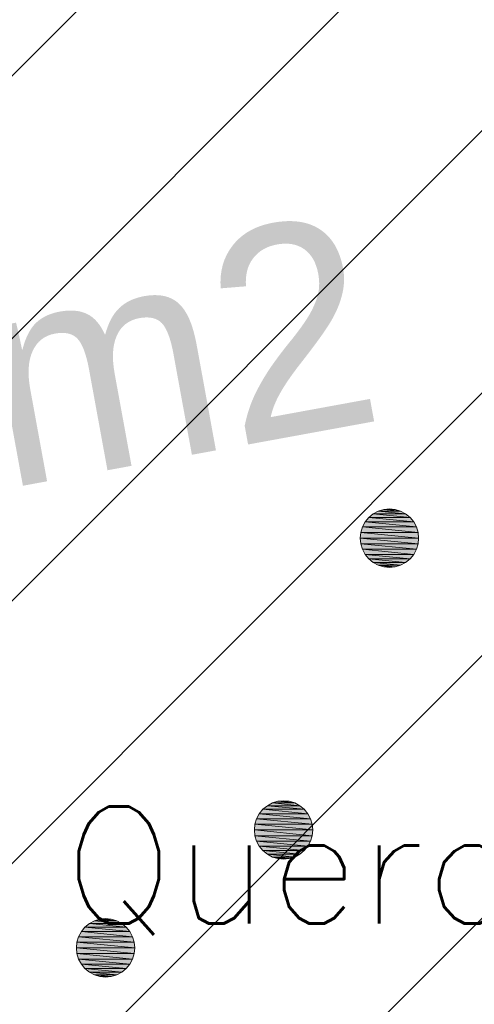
# Model space of a CAD drawing. Header units: metres. Extents: x 102852 to 106916, y 385458 to 392749.
# Tile 62 of 68: x 104619.72 to 104623.61, y 386371.74 to 386380.16. Entities that reach past the tile are written whole.
import ezdxf
from ezdxf.enums import TextEntityAlignment as Align

# ---------------------------------------------------------------- set-up
doc = ezdxf.new("R2010")
doc.units = ezdxf.units.M
for name, color, linetype, lineweight in [('0-BEPLANTING', 14, 'Continuous', 30), ('Bomen', 84, 'Continuous', 0), ('Boomsoort', 10, 'Continuous', 0)]:
    doc.layers.add(name, color=color, linetype=linetype, lineweight=lineweight)
doc.styles.add('ISO 1 1000 T2 5 0', font='font_iso.shx', dxfattribs={"height": 2.5})
doc.styles.add('Style-txt', font='txt.shx')

# ---------------------------------------------------------------- blocks, each defined once
blk = doc.blocks.new('MPOLYGON_605')
at = {"layer": 'Bomen', "flags": 128}
for points in [[(104622.7038, 386375.9003), (104622.6727, 386375.8624), (104623.0884, 386375.8624)], [(104622.7416, 386375.9314), (104622.7038, 386375.9003), (104623.0573, 386375.9003)], [(104622.7038, 386375.9003), (104623.0573, 386375.9003), (104623.0884, 386375.8624)], [(104622.7849, 386375.9545), (104622.7416, 386375.9314), (104623.0194, 386375.9314)], [(104622.7416, 386375.9314), (104623.0194, 386375.9314), (104623.0573, 386375.9003)], [(104622.8318, 386375.9687), (104622.7849, 386375.9545), (104622.9762, 386375.9545)], [(104622.7849, 386375.9545), (104622.9762, 386375.9545), (104623.0194, 386375.9314)], [(104622.8805, 386375.9735), (104622.8318, 386375.9687), (104622.9293, 386375.9687)], [(104622.8318, 386375.9687), (104622.9293, 386375.9687), (104622.9762, 386375.9545)], [(104622.6496, 386375.8192), (104622.6353, 386375.7723), (104623.1257, 386375.7723)], [(104622.6727, 386375.8624), (104622.6496, 386375.8192), (104623.1115, 386375.8192)], [(104622.6496, 386375.8192), (104623.1115, 386375.8192), (104623.1257, 386375.7723)], [(104622.6727, 386375.8624), (104623.0884, 386375.8624), (104623.1115, 386375.8192)], [(104622.6353, 386375.7723), (104622.6305, 386375.7235), (104623.1305, 386375.7235)], [(104622.6353, 386375.7723), (104623.1257, 386375.7723), (104623.1305, 386375.7235)], [(104622.6305, 386375.7235), (104622.6353, 386375.6748), (104623.1257, 386375.6748)], [(104622.6305, 386375.7235), (104623.1305, 386375.7235), (104623.1257, 386375.6748)], [(104622.6353, 386375.6748), (104622.6496, 386375.6279), (104623.1115, 386375.6279)], [(104622.6353, 386375.6748), (104623.1257, 386375.6748), (104623.1115, 386375.6279)], [(104622.6496, 386375.6279), (104622.6727, 386375.5846), (104623.0884, 386375.5846)], [(104622.6496, 386375.6279), (104623.1115, 386375.6279), (104623.0884, 386375.5846)], [(104622.6727, 386375.5846), (104622.7038, 386375.5468), (104623.0573, 386375.5468)], [(104622.6727, 386375.5846), (104623.0884, 386375.5846), (104623.0573, 386375.5468)], [(104622.7038, 386375.5468), (104622.7416, 386375.5157), (104623.0194, 386375.5157)], [(104622.7038, 386375.5468), (104623.0573, 386375.5468), (104623.0194, 386375.5157)], [(104622.7416, 386375.5157), (104622.7849, 386375.4926), (104622.9762, 386375.4926)], [(104622.7416, 386375.5157), (104623.0194, 386375.5157), (104622.9762, 386375.4926)], [(104622.7849, 386375.4926), (104622.8318, 386375.4783), (104622.9293, 386375.4783)], [(104622.7849, 386375.4926), (104622.9762, 386375.4926), (104622.9293, 386375.4783)], [(104622.8318, 386375.4783), (104622.9293, 386375.4783), (104622.8805, 386375.4735)]]:
    blk.add_lwpolyline(points, close=True, dxfattribs=at)
at = {"layer": 'Bomen', "color": 74, "true_color": 0x55aa00, "flags": 128}
for points in [[(104622.6727, 386375.8624), (104622.7038, 386375.9003)], [(104622.7038, 386375.9003), (104622.7416, 386375.9314)], [(104622.7416, 386375.9314), (104622.7849, 386375.9545)], [(104622.7849, 386375.9545), (104622.8318, 386375.9687)], [(104622.8318, 386375.9687), (104622.8805, 386375.9735)], [(104622.8805, 386375.9735), (104622.9293, 386375.9687)], [(104622.9293, 386375.9687), (104622.9762, 386375.9545)], [(104622.9762, 386375.9545), (104623.0194, 386375.9314)], [(104623.0194, 386375.9314), (104623.0573, 386375.9003)], [(104623.0573, 386375.9003), (104623.0884, 386375.8624)], [(104622.6353, 386375.7723), (104622.6496, 386375.8192)], [(104622.6496, 386375.8192), (104622.6727, 386375.8624)], [(104623.0884, 386375.8624), (104623.1115, 386375.8192)], [(104623.1115, 386375.8192), (104623.1257, 386375.7723)], [(104622.6305, 386375.7235), (104622.6353, 386375.7723)], [(104623.1257, 386375.7723), (104623.1305, 386375.7235)], [(104622.6353, 386375.6748), (104622.6305, 386375.7235)], [(104622.6496, 386375.6279), (104622.6353, 386375.6748)], [(104623.1257, 386375.6748), (104623.1115, 386375.6279)], [(104623.1305, 386375.7235), (104623.1257, 386375.6748)], [(104622.6727, 386375.5846), (104622.6496, 386375.6279)], [(104622.7038, 386375.5468), (104622.6727, 386375.5846)], [(104623.0884, 386375.5846), (104623.0573, 386375.5468)], [(104623.1115, 386375.6279), (104623.0884, 386375.5846)], [(104622.7416, 386375.5157), (104622.7038, 386375.5468)], [(104622.7849, 386375.4926), (104622.7416, 386375.5157)], [(104622.8318, 386375.4783), (104622.7849, 386375.4926)], [(104622.9762, 386375.4926), (104622.9293, 386375.4783)], [(104623.0194, 386375.5157), (104622.9762, 386375.4926)], [(104623.0573, 386375.5468), (104623.0194, 386375.5157)], [(104622.8805, 386375.4735), (104622.8318, 386375.4783)], [(104622.9293, 386375.4783), (104622.8805, 386375.4735)]]:
    blk.add_lwpolyline(points, dxfattribs=at)
at = {"layer": 'Bomen'}
for points in [[(104622.7038, 386375.9003), (104622.6727, 386375.8624), (104623.0884, 386375.8624)], [(104622.7416, 386375.9314), (104622.7038, 386375.9003), (104623.0573, 386375.9003)], [(104622.7038, 386375.9003), (104623.0573, 386375.9003), (104623.0884, 386375.8624)], [(104622.7849, 386375.9545), (104622.7416, 386375.9314), (104623.0194, 386375.9314)], [(104622.7416, 386375.9314), (104623.0194, 386375.9314), (104623.0573, 386375.9003)], [(104622.8318, 386375.9687), (104622.7849, 386375.9545), (104622.9762, 386375.9545)], [(104622.7849, 386375.9545), (104622.9762, 386375.9545), (104623.0194, 386375.9314)], [(104622.8805, 386375.9735), (104622.8318, 386375.9687), (104622.9293, 386375.9687)], [(104622.8318, 386375.9687), (104622.9293, 386375.9687), (104622.9762, 386375.9545)], [(104622.6496, 386375.8192), (104622.6353, 386375.7723), (104623.1257, 386375.7723)], [(104622.6727, 386375.8624), (104622.6496, 386375.8192), (104623.1115, 386375.8192)], [(104622.6496, 386375.8192), (104623.1115, 386375.8192), (104623.1257, 386375.7723)], [(104622.6727, 386375.8624), (104623.0884, 386375.8624), (104623.1115, 386375.8192)], [(104622.6353, 386375.7723), (104622.6305, 386375.7235), (104623.1305, 386375.7235)], [(104622.6353, 386375.7723), (104623.1257, 386375.7723), (104623.1305, 386375.7235)]]:
    blk.add_solid(points, dxfattribs=at)
at = {"layer": 'Bomen', "extrusion": (0, 0, -1)}
for points in [[(-104622.6305, 386375.7235), (-104622.6353, 386375.6748), (-104623.1257, 386375.6748)], [(-104622.6305, 386375.7235), (-104623.1305, 386375.7235), (-104623.1257, 386375.6748)], [(-104622.6353, 386375.6748), (-104622.6496, 386375.6279), (-104623.1115, 386375.6279)], [(-104622.6353, 386375.6748), (-104623.1257, 386375.6748), (-104623.1115, 386375.6279)], [(-104622.6496, 386375.6279), (-104622.6727, 386375.5846), (-104623.0884, 386375.5846)], [(-104622.6496, 386375.6279), (-104623.1115, 386375.6279), (-104623.0884, 386375.5846)], [(-104622.6727, 386375.5846), (-104622.7038, 386375.5468), (-104623.0573, 386375.5468)], [(-104622.6727, 386375.5846), (-104623.0884, 386375.5846), (-104623.0573, 386375.5468)], [(-104622.7038, 386375.5468), (-104622.7416, 386375.5157), (-104623.0194, 386375.5157)], [(-104622.7038, 386375.5468), (-104623.0573, 386375.5468), (-104623.0194, 386375.5157)], [(-104622.7416, 386375.5157), (-104622.7849, 386375.4926), (-104622.9762, 386375.4926)], [(-104622.7416, 386375.5157), (-104623.0194, 386375.5157), (-104622.9762, 386375.4926)], [(-104622.7849, 386375.4926), (-104622.8318, 386375.4783), (-104622.9293, 386375.4783)], [(-104622.7849, 386375.4926), (-104622.9762, 386375.4926), (-104622.9293, 386375.4783)], [(-104622.8318, 386375.4783), (-104622.9293, 386375.4783), (-104622.8805, 386375.4735)]]:
    blk.add_solid(points, dxfattribs=at)
blk = doc.blocks.new('MPOLYGON_639')
at = {"layer": 'Bomen', "flags": 128}
for points in [[(104620.3561, 386372.4509), (104620.3129, 386372.4278), (104620.5907, 386372.4278)], [(104620.403, 386372.4652), (104620.3561, 386372.4509), (104620.5475, 386372.4509)], [(104620.3561, 386372.4509), (104620.5475, 386372.4509), (104620.5907, 386372.4278)], [(104620.4518, 386372.47), (104620.403, 386372.4652), (104620.5006, 386372.4652)], [(104620.403, 386372.4652), (104620.5006, 386372.4652), (104620.5475, 386372.4509)], [(104620.275, 386372.3968), (104620.2439, 386372.3589), (104620.6597, 386372.3589)], [(104620.3129, 386372.4278), (104620.275, 386372.3968), (104620.6286, 386372.3968)], [(104620.275, 386372.3968), (104620.6286, 386372.3968), (104620.6597, 386372.3589)], [(104620.3129, 386372.4278), (104620.5907, 386372.4278), (104620.6286, 386372.3968)], [(104620.2208, 386372.3156), (104620.2066, 386372.2688), (104620.697, 386372.2688)], [(104620.2439, 386372.3589), (104620.2208, 386372.3156), (104620.6828, 386372.3156)], [(104620.2208, 386372.3156), (104620.6828, 386372.3156), (104620.697, 386372.2688)], [(104620.2439, 386372.3589), (104620.6597, 386372.3589), (104620.6828, 386372.3156)], [(104620.2066, 386372.2688), (104620.2018, 386372.22), (104620.7018, 386372.22)], [(104620.2018, 386372.22), (104620.2066, 386372.1712), (104620.697, 386372.1712)], [(104620.2018, 386372.22), (104620.7018, 386372.22), (104620.697, 386372.1712)], [(104620.2066, 386372.2688), (104620.697, 386372.2688), (104620.7018, 386372.22)], [(104620.2066, 386372.1712), (104620.2208, 386372.1243), (104620.6828, 386372.1243)], [(104620.2066, 386372.1712), (104620.697, 386372.1712), (104620.6828, 386372.1243)], [(104620.2208, 386372.1243), (104620.2439, 386372.0811), (104620.6597, 386372.0811)], [(104620.2208, 386372.1243), (104620.6828, 386372.1243), (104620.6597, 386372.0811)], [(104620.2439, 386372.0811), (104620.275, 386372.0432), (104620.6286, 386372.0432)], [(104620.2439, 386372.0811), (104620.6597, 386372.0811), (104620.6286, 386372.0432)], [(104620.275, 386372.0432), (104620.3129, 386372.0121), (104620.5907, 386372.0121)], [(104620.275, 386372.0432), (104620.6286, 386372.0432), (104620.5907, 386372.0121)], [(104620.3129, 386372.0121), (104620.3561, 386371.989), (104620.5475, 386371.989)], [(104620.3129, 386372.0121), (104620.5907, 386372.0121), (104620.5475, 386371.989)], [(104620.3561, 386371.989), (104620.403, 386371.9748), (104620.5006, 386371.9748)], [(104620.3561, 386371.989), (104620.5475, 386371.989), (104620.5006, 386371.9748)], [(104620.403, 386371.9748), (104620.5006, 386371.9748), (104620.4518, 386371.97)]]:
    blk.add_lwpolyline(points, close=True, dxfattribs=at)
at = {"layer": 'Bomen', "color": 74, "true_color": 0x55aa00, "flags": 128}
for points in [[(104620.3129, 386372.4278), (104620.3561, 386372.4509)], [(104620.3561, 386372.4509), (104620.403, 386372.4652)], [(104620.403, 386372.4652), (104620.4518, 386372.47)], [(104620.4518, 386372.47), (104620.5006, 386372.4652)], [(104620.5006, 386372.4652), (104620.5475, 386372.4509)], [(104620.5475, 386372.4509), (104620.5907, 386372.4278)], [(104620.2439, 386372.3589), (104620.275, 386372.3968)], [(104620.275, 386372.3968), (104620.3129, 386372.4278)], [(104620.5907, 386372.4278), (104620.6286, 386372.3968)], [(104620.6286, 386372.3968), (104620.6597, 386372.3589)], [(104620.2066, 386372.2688), (104620.2208, 386372.3156)], [(104620.2208, 386372.3156), (104620.2439, 386372.3589)], [(104620.6597, 386372.3589), (104620.6828, 386372.3156)], [(104620.6828, 386372.3156), (104620.697, 386372.2688)], [(104620.2018, 386372.22), (104620.2066, 386372.2688)], [(104620.2066, 386372.1712), (104620.2018, 386372.22)], [(104620.697, 386372.2688), (104620.7018, 386372.22)], [(104620.7018, 386372.22), (104620.697, 386372.1712)], [(104620.2208, 386372.1243), (104620.2066, 386372.1712)], [(104620.2439, 386372.0811), (104620.2208, 386372.1243)], [(104620.6828, 386372.1243), (104620.6597, 386372.0811)], [(104620.697, 386372.1712), (104620.6828, 386372.1243)], [(104620.275, 386372.0432), (104620.2439, 386372.0811)], [(104620.3129, 386372.0121), (104620.275, 386372.0432)], [(104620.6286, 386372.0432), (104620.5907, 386372.0121)], [(104620.6597, 386372.0811), (104620.6286, 386372.0432)], [(104620.3561, 386371.989), (104620.3129, 386372.0121)], [(104620.403, 386371.9748), (104620.3561, 386371.989)], [(104620.4518, 386371.97), (104620.403, 386371.9748)], [(104620.5006, 386371.9748), (104620.4518, 386371.97)], [(104620.5475, 386371.989), (104620.5006, 386371.9748)], [(104620.5907, 386372.0121), (104620.5475, 386371.989)]]:
    blk.add_lwpolyline(points, dxfattribs=at)
at = {"layer": 'Bomen'}
for points in [[(104620.3561, 386372.4509), (104620.3129, 386372.4278), (104620.5907, 386372.4278)], [(104620.403, 386372.4652), (104620.3561, 386372.4509), (104620.5475, 386372.4509)], [(104620.3561, 386372.4509), (104620.5475, 386372.4509), (104620.5907, 386372.4278)], [(104620.4518, 386372.47), (104620.403, 386372.4652), (104620.5006, 386372.4652)], [(104620.403, 386372.4652), (104620.5006, 386372.4652), (104620.5475, 386372.4509)], [(104620.275, 386372.3968), (104620.2439, 386372.3589), (104620.6597, 386372.3589)], [(104620.3129, 386372.4278), (104620.275, 386372.3968), (104620.6286, 386372.3968)], [(104620.275, 386372.3968), (104620.6286, 386372.3968), (104620.6597, 386372.3589)], [(104620.3129, 386372.4278), (104620.5907, 386372.4278), (104620.6286, 386372.3968)], [(104620.2208, 386372.3156), (104620.2066, 386372.2688), (104620.697, 386372.2688)], [(104620.2439, 386372.3589), (104620.2208, 386372.3156), (104620.6828, 386372.3156)], [(104620.2208, 386372.3156), (104620.6828, 386372.3156), (104620.697, 386372.2688)], [(104620.2439, 386372.3589), (104620.6597, 386372.3589), (104620.6828, 386372.3156)], [(104620.2066, 386372.2688), (104620.2018, 386372.22), (104620.7018, 386372.22)], [(104620.2066, 386372.2688), (104620.697, 386372.2688), (104620.7018, 386372.22)]]:
    blk.add_solid(points, dxfattribs=at)
at = {"layer": 'Bomen', "extrusion": (0, 0, -1)}
for points in [[(-104620.2018, 386372.22), (-104620.2066, 386372.1712), (-104620.697, 386372.1712)], [(-104620.2018, 386372.22), (-104620.7018, 386372.22), (-104620.697, 386372.1712)], [(-104620.2066, 386372.1712), (-104620.2208, 386372.1243), (-104620.6828, 386372.1243)], [(-104620.2066, 386372.1712), (-104620.697, 386372.1712), (-104620.6828, 386372.1243)], [(-104620.2208, 386372.1243), (-104620.2439, 386372.0811), (-104620.6597, 386372.0811)], [(-104620.2208, 386372.1243), (-104620.6828, 386372.1243), (-104620.6597, 386372.0811)], [(-104620.2439, 386372.0811), (-104620.275, 386372.0432), (-104620.6286, 386372.0432)], [(-104620.2439, 386372.0811), (-104620.6597, 386372.0811), (-104620.6286, 386372.0432)], [(-104620.275, 386372.0432), (-104620.3129, 386372.0121), (-104620.5907, 386372.0121)], [(-104620.275, 386372.0432), (-104620.6286, 386372.0432), (-104620.5907, 386372.0121)], [(-104620.3129, 386372.0121), (-104620.3561, 386371.989), (-104620.5475, 386371.989)], [(-104620.3129, 386372.0121), (-104620.5907, 386372.0121), (-104620.5475, 386371.989)], [(-104620.3561, 386371.989), (-104620.403, 386371.9748), (-104620.5006, 386371.9748)], [(-104620.3561, 386371.989), (-104620.5475, 386371.989), (-104620.5006, 386371.9748)], [(-104620.403, 386371.9748), (-104620.5006, 386371.9748), (-104620.4518, 386371.97)]]:
    blk.add_solid(points, dxfattribs=at)
blk = doc.blocks.new('MPOLYGON_673')
at = {"layer": 'Bomen', "flags": 128}
for points in [[(104621.8792, 386373.4588), (104621.8359, 386373.4357), (104622.1137, 386373.4357)], [(104621.9261, 386373.4731), (104621.8792, 386373.4588), (104622.0705, 386373.4588)], [(104621.8792, 386373.4588), (104622.0705, 386373.4588), (104622.1137, 386373.4357)], [(104621.9748, 386373.4779), (104621.9261, 386373.4731), (104622.0236, 386373.4731)], [(104621.9261, 386373.4731), (104622.0236, 386373.4731), (104622.0705, 386373.4588)], [(104621.7981, 386373.4046), (104621.767, 386373.3668), (104622.1827, 386373.3668)], [(104621.8359, 386373.4357), (104621.7981, 386373.4046), (104622.1516, 386373.4046)], [(104621.7981, 386373.4046), (104622.1516, 386373.4046), (104622.1827, 386373.3668)], [(104621.8359, 386373.4357), (104622.1137, 386373.4357), (104622.1516, 386373.4046)], [(104621.7439, 386373.3235), (104621.7296, 386373.2766), (104622.22, 386373.2766)], [(104621.767, 386373.3668), (104621.7439, 386373.3235), (104622.2058, 386373.3235)], [(104621.7439, 386373.3235), (104622.2058, 386373.3235), (104622.22, 386373.2766)], [(104621.767, 386373.3668), (104622.1827, 386373.3668), (104622.2058, 386373.3235)], [(104621.7296, 386373.2766), (104621.7248, 386373.2279), (104622.2248, 386373.2279)], [(104621.7248, 386373.2279), (104621.7296, 386373.1791), (104622.22, 386373.1791)], [(104621.7248, 386373.2279), (104622.2248, 386373.2279), (104622.22, 386373.1791)], [(104621.7296, 386373.2766), (104622.22, 386373.2766), (104622.2248, 386373.2279)], [(104621.7296, 386373.1791), (104621.7439, 386373.1322), (104622.2058, 386373.1322)], [(104621.7296, 386373.1791), (104622.22, 386373.1791), (104622.2058, 386373.1322)], [(104621.7439, 386373.1322), (104621.767, 386373.089), (104622.1827, 386373.089)], [(104621.7439, 386373.1322), (104622.2058, 386373.1322), (104622.1827, 386373.089)], [(104621.767, 386373.089), (104621.7981, 386373.0511), (104622.1516, 386373.0511)], [(104621.767, 386373.089), (104622.1827, 386373.089), (104622.1516, 386373.0511)], [(104621.7981, 386373.0511), (104621.8359, 386373.02), (104622.1137, 386373.02)], [(104621.7981, 386373.0511), (104622.1516, 386373.0511), (104622.1137, 386373.02)], [(104621.8359, 386373.02), (104621.8792, 386372.9969), (104622.0705, 386372.9969)], [(104621.8359, 386373.02), (104622.1137, 386373.02), (104622.0705, 386372.9969)], [(104621.8792, 386372.9969), (104621.9261, 386372.9827), (104622.0236, 386372.9827)], [(104621.8792, 386372.9969), (104622.0705, 386372.9969), (104622.0236, 386372.9827)], [(104621.9261, 386372.9827), (104622.0236, 386372.9827), (104621.9748, 386372.9779)]]:
    blk.add_lwpolyline(points, close=True, dxfattribs=at)
at = {"layer": 'Bomen', "color": 74, "true_color": 0x55aa00, "flags": 128}
for points in [[(104621.8359, 386373.4357), (104621.8792, 386373.4588)], [(104621.8792, 386373.4588), (104621.9261, 386373.4731)], [(104621.9261, 386373.4731), (104621.9748, 386373.4779)], [(104621.9748, 386373.4779), (104622.0236, 386373.4731)], [(104622.0236, 386373.4731), (104622.0705, 386373.4588)], [(104622.0705, 386373.4588), (104622.1137, 386373.4357)], [(104621.767, 386373.3668), (104621.7981, 386373.4046)], [(104621.7981, 386373.4046), (104621.8359, 386373.4357)], [(104622.1137, 386373.4357), (104622.1516, 386373.4046)], [(104622.1516, 386373.4046), (104622.1827, 386373.3668)], [(104621.7296, 386373.2766), (104621.7439, 386373.3235)], [(104621.7439, 386373.3235), (104621.767, 386373.3668)], [(104622.1827, 386373.3668), (104622.2058, 386373.3235)], [(104622.2058, 386373.3235), (104622.22, 386373.2766)], [(104621.7248, 386373.2279), (104621.7296, 386373.2766)], [(104621.7296, 386373.1791), (104621.7248, 386373.2279)], [(104622.22, 386373.2766), (104622.2248, 386373.2279)], [(104622.2248, 386373.2279), (104622.22, 386373.1791)], [(104621.7439, 386373.1322), (104621.7296, 386373.1791)], [(104621.767, 386373.089), (104621.7439, 386373.1322)], [(104622.2058, 386373.1322), (104622.1827, 386373.089)], [(104622.22, 386373.1791), (104622.2058, 386373.1322)], [(104621.7981, 386373.0511), (104621.767, 386373.089)], [(104621.8359, 386373.02), (104621.7981, 386373.0511)], [(104622.1516, 386373.0511), (104622.1137, 386373.02)], [(104622.1827, 386373.089), (104622.1516, 386373.0511)], [(104621.8792, 386372.9969), (104621.8359, 386373.02)], [(104621.9261, 386372.9827), (104621.8792, 386372.9969)], [(104621.9748, 386372.9779), (104621.9261, 386372.9827)], [(104622.0236, 386372.9827), (104621.9748, 386372.9779)], [(104622.0705, 386372.9969), (104622.0236, 386372.9827)], [(104622.1137, 386373.02), (104622.0705, 386372.9969)]]:
    blk.add_lwpolyline(points, dxfattribs=at)
at = {"layer": 'Bomen'}
for points in [[(104621.8792, 386373.4588), (104621.8359, 386373.4357), (104622.1137, 386373.4357)], [(104621.9261, 386373.4731), (104621.8792, 386373.4588), (104622.0705, 386373.4588)], [(104621.8792, 386373.4588), (104622.0705, 386373.4588), (104622.1137, 386373.4357)], [(104621.9748, 386373.4779), (104621.9261, 386373.4731), (104622.0236, 386373.4731)], [(104621.9261, 386373.4731), (104622.0236, 386373.4731), (104622.0705, 386373.4588)], [(104621.7981, 386373.4046), (104621.767, 386373.3668), (104622.1827, 386373.3668)], [(104621.8359, 386373.4357), (104621.7981, 386373.4046), (104622.1516, 386373.4046)], [(104621.7981, 386373.4046), (104622.1516, 386373.4046), (104622.1827, 386373.3668)], [(104621.8359, 386373.4357), (104622.1137, 386373.4357), (104622.1516, 386373.4046)], [(104621.7439, 386373.3235), (104621.7296, 386373.2766), (104622.22, 386373.2766)], [(104621.767, 386373.3668), (104621.7439, 386373.3235), (104622.2058, 386373.3235)], [(104621.7439, 386373.3235), (104622.2058, 386373.3235), (104622.22, 386373.2766)], [(104621.767, 386373.3668), (104622.1827, 386373.3668), (104622.2058, 386373.3235)], [(104621.7296, 386373.2766), (104621.7248, 386373.2279), (104622.2248, 386373.2279)], [(104621.7296, 386373.2766), (104622.22, 386373.2766), (104622.2248, 386373.2279)]]:
    blk.add_solid(points, dxfattribs=at)
at = {"layer": 'Bomen', "extrusion": (0, 0, -1)}
for points in [[(-104621.7248, 386373.2279), (-104621.7296, 386373.1791), (-104622.22, 386373.1791)], [(-104621.7248, 386373.2279), (-104622.2248, 386373.2279), (-104622.22, 386373.1791)], [(-104621.7296, 386373.1791), (-104621.7439, 386373.1322), (-104622.2058, 386373.1322)], [(-104621.7296, 386373.1791), (-104622.22, 386373.1791), (-104622.2058, 386373.1322)], [(-104621.7439, 386373.1322), (-104621.767, 386373.089), (-104622.1827, 386373.089)], [(-104621.7439, 386373.1322), (-104622.2058, 386373.1322), (-104622.1827, 386373.089)], [(-104621.767, 386373.089), (-104621.7981, 386373.0511), (-104622.1516, 386373.0511)], [(-104621.767, 386373.089), (-104622.1827, 386373.089), (-104622.1516, 386373.0511)], [(-104621.7981, 386373.0511), (-104621.8359, 386373.02), (-104622.1137, 386373.02)], [(-104621.7981, 386373.0511), (-104622.1516, 386373.0511), (-104622.1137, 386373.02)], [(-104621.8359, 386373.02), (-104621.8792, 386372.9969), (-104622.0705, 386372.9969)], [(-104621.8359, 386373.02), (-104622.1137, 386373.02), (-104622.0705, 386372.9969)], [(-104621.8792, 386372.9969), (-104621.9261, 386372.9827), (-104622.0236, 386372.9827)], [(-104621.8792, 386372.9969), (-104622.0705, 386372.9969), (-104622.0236, 386372.9827)], [(-104621.9261, 386372.9827), (-104622.0236, 386372.9827), (-104621.9748, 386372.9779)]]:
    blk.add_solid(points, dxfattribs=at)

msp = doc.modelspace()

# ---------------------------------------------------------------- hatches: boundary and pattern name
at = {"layer": '0-BEPLANTING', "ltscale": 0.2}
h = msp.add_hatch(dxfattribs=at)
h.set_pattern_fill('ANSI31', color=256, scale=0.1, pattern_type=2)
h.set_pattern_definition([(45, (0, 0), (-1.122532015, 1.122532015), [])])
h.paths.add_polyline_path([(104626.032, 386392.445), (104625.9232, 386394.6388), (104624.0844, 386396.4504), (104621.025, 386393.345), (104615.214, 386387.48), (104612.633, 386384.52), (104610.383, 386381.673), (104608.648, 386379.203), (104608.5697, 386379.0567), (104608.5312, 386378.9445), (104608.5055, 386378.8402), (104608.4876, 386378.7361), (104608.486, 386378.5701), (104608.511, 386378.406), (104609.118, 386375.291), (104609.209, 386374.687), (104610.491, 386367.902), (104618.205, 386369.339), (104627.1564, 386370.8929)])

# ---------------------------------------------------------------- block references
at = {"layer": 'Bomen', "rotation": 360}
for name in ['MPOLYGON_605', 'MPOLYGON_673', 'MPOLYGON_639']:
    msp.add_blockref(name, (0, 0, 0.1341), dxfattribs=at)

# ---------------------------------------------------------------- texts
at = {"insert": (104614.6475, 386377.0685), "char_height": 1.8, "width": 34.453036, "attachment_point": 1, "rotation": 10.37044, "style": 'ISO 1 1000 T2 5 0'}
msp.add_mtext('350 m2', dxfattribs=at)
at = {"layer": 'Boomsoort', "color": 7, "style": 'Style-txt'}
msp.add_text('Quercus robur', height=1, dxfattribs=at).set_placement((104629.942, 386372.4276, 0.1341), align=Align.RIGHT)

doc.saveas('drawing.dxf')
